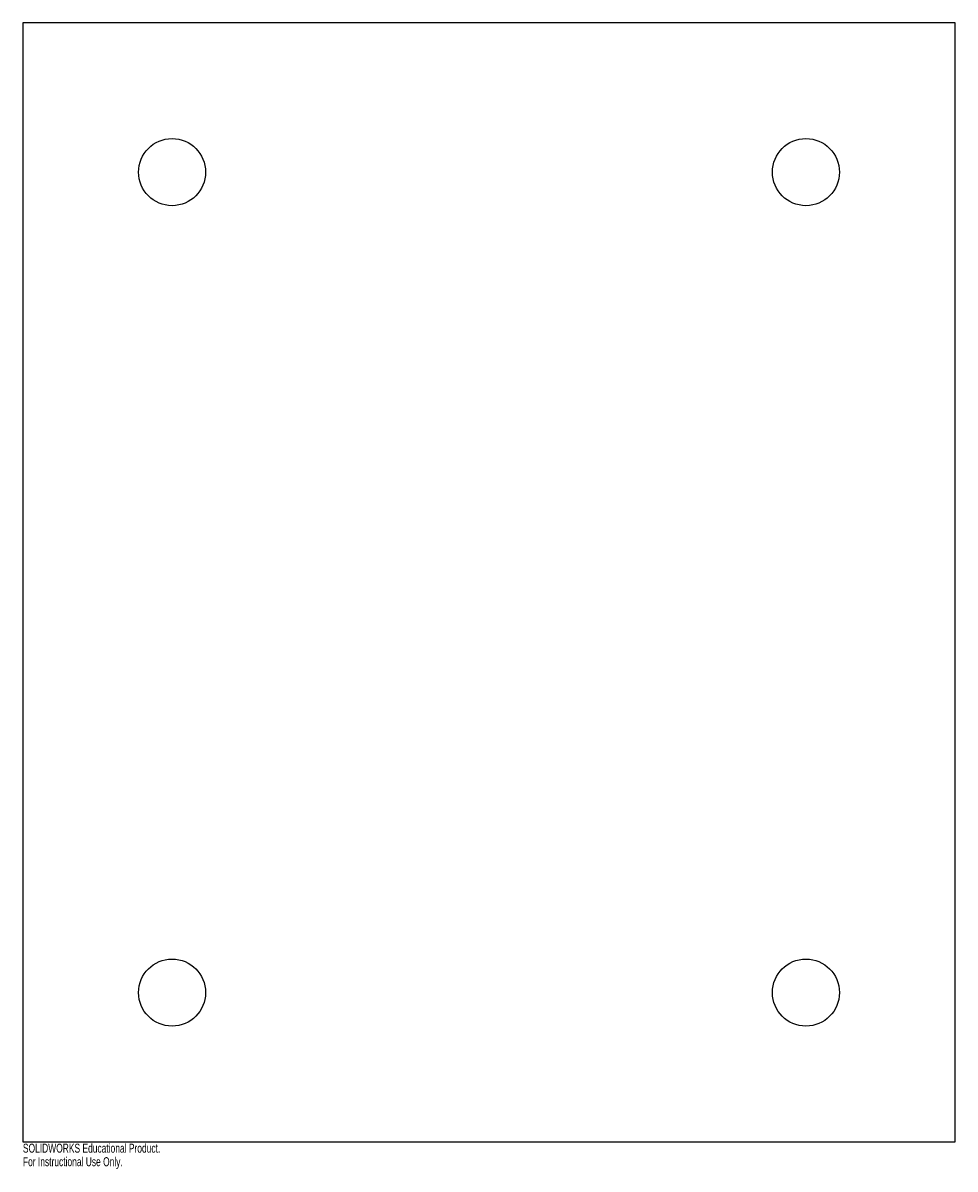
# Model space of a CAD drawing. Header units: millimetres. Extents: x 0 to 500, y -15 to 600.
import ezdxf

# ---------------------------------------------------------------- set-up
doc = ezdxf.new("R2010")
doc.units = ezdxf.units.MM
doc.layers.add('CORTE', color=7, linetype='Continuous')
doc.layers.add('INFORMACION_NO_CORTE', color=8, linetype='Continuous')
doc.styles.add('SLDTEXTSTYLE0', font='TXT', dxfattribs={"width": 0.7})

msp = doc.modelspace()

# ---------------------------------------------------------------- linework, layer by layer
at = {"layer": 'CORTE', "color": 7, "linetype": 'Continuous', "lineweight": 25}
for p, q in [((500, 600), (0, 600)), ((0, 600), (0, 0)), ((500, 0), (500, 600)), ((0, 0), (500, 0))]:
    msp.add_line(p, q, dxfattribs=at)
for centre in [(80, 520), (420, 520), (80, 80), (420, 80)]:
    msp.add_circle(centre, 18, dxfattribs=at)

# ---------------------------------------------------------------- texts
at = {"layer": 'INFORMACION_NO_CORTE', "color": 7, "linetype": 'Continuous', "char_height": 4.8336, "attachment_point": 1, "style": 'SLDTEXTSTYLE0'}
for s, insert in [('SOLIDWORKS Educational Product.', (0, -1.02)), ('For Instructional Use Only.', (0, -8.27))]:
    msp.add_mtext(s, dxfattribs=dict(at, insert=insert))

doc.saveas('drawing.dxf')
